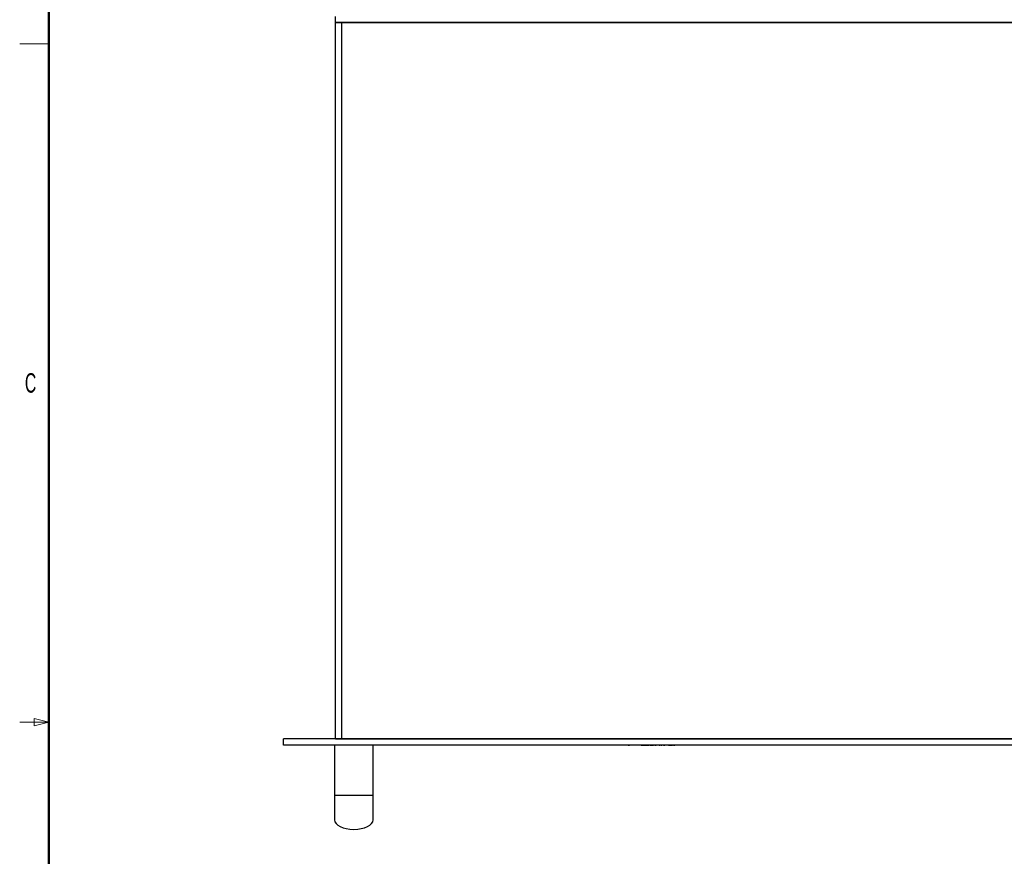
# Model space of a CAD drawing. Header units: millimetres. Extents: x 0 to 844, y -2 to 552.
# Tile 6 of 65: x 19 to 222, y 252 to 424. Entities that reach past the tile are written whole.
import ezdxf

# ---------------------------------------------------------------- set-up
doc = ezdxf.new("R2010")
doc.units = ezdxf.units.MM
doc.styles.add('SLDTEXTSTYLE0', font='TXT', dxfattribs={"width": 0.605})

msp = doc.modelspace()

# ---------------------------------------------------------------- linework, layer by layer
at = {"color": 7, "linetype": 'Continuous', "lineweight": 50}
msp.add_line((25.4, 546.1), (25.4, 12.7), dxfattribs=at)
at = {"color": 7, "linetype": 'Continuous', "lineweight": 25}
for p, q in [((84.408, 423.432), (84.408, 424.682)), ((84.408, 275.932), (84.408, 423.432)), ((85.658, 423.432), (84.408, 423.432)), ((84.408, 423.432), (304.408, 423.432)), ((85.658, 423.432), (85.658, 275.932)), ((303.158, 423.432), (85.658, 423.432)), ((73.758, 274.682), (73.758, 275.932)), ((315.058, 275.932), (73.758, 275.932)), ((84.408, 275.932), (85.658, 275.932)), ((85.658, 275.932), (303.158, 275.932)), ((315.058, 274.682), (73.758, 274.682)), ((84.233, 274.682), (84.233, 264.282)), ((92.183, 264.282), (92.183, 274.682)), ((144.731, 274.681), (144.731, 274.682)), ((144.731, 274.681), (144.995, 274.681)), ((144.995, 274.681), (144.995, 274.682)), ((145.303, 274.681), (145.303, 274.682)), ((145.561, 274.681), (145.561, 274.682)), ((145.769, 274.681), (145.769, 274.682)), ((146.47, 274.681), (146.47, 274.682)), ((147.188, 274.681), (147.188, 274.682)), ((147.308, 274.681), (147.308, 274.682)), ((147.379, 274.681), (147.379, 274.682)), ((147.379, 274.681), (147.504, 274.681)), ((147.504, 274.681), (147.504, 274.682)), ((147.504, 274.681), (147.768, 274.681)), ((147.768, 274.681), (147.768, 274.682)), ((147.768, 274.681), (148.161, 274.681)), ((148.161, 274.681), (148.161, 274.682)), ((148.161, 274.681), (148.179, 274.681)), ((148.179, 274.681), (148.179, 274.682)), ((148.179, 274.681), (148.564, 274.681)), ((148.564, 274.681), (148.564, 274.682)), ((148.564, 274.681), (148.83, 274.681)), ((148.83, 274.681), (148.83, 274.682)), ((148.83, 274.681), (148.954, 274.681)), ((148.954, 274.681), (148.954, 274.682)), ((149.125, 274.681), (149.125, 274.682)), ((149.196, 274.681), (149.196, 274.682)), ((149.196, 274.681), (149.958, 274.681)), ((149.958, 274.681), (149.958, 274.682)), ((150.2, 274.681), (150.2, 274.682)), ((150.2, 274.681), (150.47, 274.681)), ((150.47, 274.681), (150.47, 274.682)), ((150.776, 274.681), (150.776, 274.682)), ((151.048, 274.681), (151.048, 274.682)), ((151.065, 274.681), (151.065, 274.682)), ((151.082, 274.681), (151.271, 274.681)), ((151.271, 274.681), (151.271, 274.682)), ((151.514, 274.681), (151.514, 274.682)), ((151.514, 274.681), (151.635, 274.681)), ((151.635, 274.681), (151.635, 274.682)), ((151.981, 274.681), (151.981, 274.682)), ((151.981, 274.681), (152.244, 274.681)), ((152.244, 274.681), (152.244, 274.682)), ((152.673, 274.681), (152.673, 274.682)), ((152.777, 274.681), (152.777, 274.682)), ((153.054, 274.681), (153.054, 274.682)), ((153.054, 274.681), (153.816, 274.681)), ((153.816, 274.681), (153.816, 274.682)), ((154.058, 274.681), (154.058, 274.682)), ((154.058, 274.681), (154.328, 274.681)), ((154.328, 274.681), (154.328, 274.682)), ((154.634, 274.681), (154.634, 274.682)), ((154.906, 274.681), (154.906, 274.682)), ((154.923, 274.681), (154.923, 274.682)), ((169.568, 274.682), (169.568, 274.681)), ((171.268, 274.681), (169.568, 274.681)), ((171.268, 274.681), (171.268, 274.682)), ((206.304, 274.681), (171.268, 274.681)), ((206.304, 274.681), (206.304, 274.682)), ((207.787, 274.681), (206.304, 274.681)), ((207.787, 274.681), (207.787, 274.682)), ((214.13, 274.681), (207.787, 274.681)), ((214.13, 274.681), (214.13, 274.682)), ((84.233, 264.282), (84.233, 259.282)), ((92.183, 259.282), (92.183, 264.282))]:
    msp.add_line(p, q, dxfattribs=at)
at = {"color": 7, "linetype": 'Continuous', "lineweight": 18}
for p, q in [((25.4, 419.1), (19.4, 419.1)), ((25.4, 279.4), (22.4, 280.15)), ((22.4, 280.15), (22.4, 278.65)), ((25.4, 279.4), (19.4, 279.4)), ((22.4, 278.65), (25.4, 279.4))]:
    msp.add_line(p, q, dxfattribs=at)
at = {"color": 8, "linetype": 'Continuous', "lineweight": 25}
msp.add_line((92.183, 264.282), (84.233, 264.282), dxfattribs=at)
at = {"color": 7, "linetype": 'Continuous', "lineweight": 25}
msp.add_ellipse((88.208, 259.282), major_axis=(3.975, 0), ratio=0.4968553, start_param=3.1415927, end_param=6.2831853, dxfattribs=at)

# ---------------------------------------------------------------- texts
at = {"color": 7, "linetype": 'Continuous', "lineweight": 0, "insert": (21.638, 351.247), "char_height": 4, "attachment_point": 2, "style": 'SLDTEXTSTYLE0'}
msp.add_mtext('C', dxfattribs=at)

doc.saveas('drawing.dxf')
